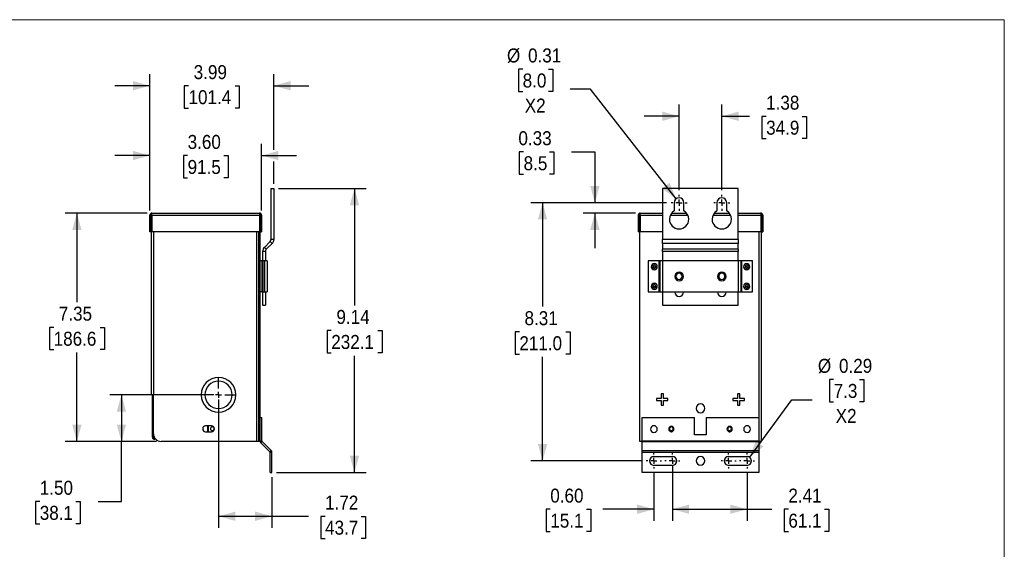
# Model space of a CAD drawing. Header units: inches. Extents: x 0 to 51, y 0 to 33.
# Tile 3 of 3: x 19.3 to 51, y 16 to 33. Entities that reach past the tile are written whole.
import ezdxf

# ---------------------------------------------------------------- set-up
doc = ezdxf.new("R2010")
doc.units = ezdxf.units.IN
doc.header["$LTSCALE"] = 3
doc.header["$MEASUREMENT"] = 0
doc.linetypes.add('SLD-Center', pattern=[0.75, 0.6, -0.05, 0.05, -0.05])
doc.linetypes.add('SLD-Solid', pattern=[0])
doc.layers.add('CENTER', color=40, linetype='SLD-Center')
doc.layers.add('SLD-DEFPOINTS', color=7, linetype='Continuous')
doc.layers.add('DIMENSIONS', color=140, linetype='SLD-Solid', lineweight=25)
doc.styles.add('SLDTEXTSTYLE0', font='GOTHIC.TTF', dxfattribs={"width": 0.913})
doc.dimstyles.new('SLDDIMSTYLE0', dxfattribs={"dimtxt": 0.45, "dimasz": 0.54, "dimexe": 0, "dimexo": 0.0625, "dimgap": 0.1125, "dimtad": 0, "dimtih": 1, "dimtoh": 1, "dimrnd": 1e-09, "dimzin": 12, "dimdsep": 46, "dimtxsty": 'SLDTEXTSTYLE0', "dimsah": 1, "dimcen": 0.09, "dimadec": 0, "dimazin": 3, "dimtfac": 1, "dimtmove": 0, "dimatfit": 0, "dimfxl": 0, "dimfrac": 2, "dimtolj": 1, "dimtzin": 12, "dimarcsym": 0})
doc.dimstyles.new('SLDDIMSTYLE1', dxfattribs={"dimtxt": 0.45, "dimasz": 0.54, "dimexe": 0, "dimexo": 0.0625, "dimgap": 0.1125, "dimtad": 0, "dimtih": 1, "dimtoh": 1, "dimrnd": 1e-09, "dimzin": 12, "dimdsep": 46, "dimtxsty": 'SLDTEXTSTYLE0', "dimsah": 1, "dimcen": 0.09, "dimadec": 0, "dimazin": 3, "dimtfac": 1, "dimtofl": 0, "dimtmove": 0, "dimatfit": 3, "dimfxl": 0, "dimfrac": 2, "dimtolj": 1, "dimtzin": 12, "dimarcsym": 0})
doc.dimstyles.new('SLDDIMSTYLE2', dxfattribs={"dimtxt": 0.45, "dimasz": 0.54, "dimexe": 0, "dimexo": 0.0625, "dimgap": 0.1125, "dimtad": 0, "dimtih": 1, "dimtoh": 1, "dimrnd": 1e-09, "dimzin": 4, "dimdsep": 46, "dimtxsty": 'SLDTEXTSTYLE0', "dimsah": 1, "dimcen": 0.09, "dimadec": 0, "dimazin": 1, "dimtfac": 1, "dimtofl": 0, "dimtmove": 0, "dimatfit": 3, "dimfxl": 0, "dimfrac": 2, "dimtolj": 1, "dimtzin": 12, "dimarcsym": 0})
doc.dimstyles.new('SLDDIMSTYLE3', dxfattribs={"dimtxt": 0.45, "dimasz": 0.54, "dimexe": 0, "dimexo": 0.0625, "dimgap": 0.1125, "dimtad": 0, "dimtih": 1, "dimtoh": 1, "dimrnd": 1e-09, "dimzin": 4, "dimdsep": 46, "dimtxsty": 'SLDTEXTSTYLE0', "dimsah": 1, "dimcen": 0.09, "dimadec": 0, "dimazin": 1, "dimtfac": 1, "dimtmove": 0, "dimatfit": 0, "dimfxl": 0, "dimfrac": 2, "dimtolj": 1, "dimtzin": 12, "dimarcsym": 0})
doc.dimstyles.new('SLDDIMSTYLE4', dxfattribs={"dimtxt": 0.45, "dimasz": 0.54, "dimexe": 0, "dimexo": 0.0625, "dimgap": 0.1125, "dimtad": 0, "dimtih": 1, "dimtoh": 1, "dimrnd": 1e-09, "dimdsep": 46, "dimtxsty": 'SLDTEXTSTYLE0', "dimsah": 1, "dimcen": 0.09, "dimadec": 0, "dimazin": 2, "dimtfac": 1, "dimtmove": 0, "dimatfit": 0, "dimfxl": 0, "dimfrac": 2, "dimtolj": 1, "dimtzin": 12, "dimarcsym": 0})
doc.dimstyles.new('SLDDIMSTYLE5', dxfattribs={"dimtxt": 0.45, "dimasz": 0.54, "dimexe": 0, "dimexo": 0.0625, "dimgap": 0.1125, "dimtad": 0, "dimtih": 1, "dimtoh": 1, "dimrnd": 1e-09, "dimdsep": 46, "dimtxsty": 'SLDTEXTSTYLE0', "dimsah": 1, "dimcen": 0, "dimadec": 0, "dimazin": 2, "dimtfac": 1, "dimtofl": 0, "dimtmove": 0, "dimatfit": 3, "dimfxl": 0, "dimfrac": 2, "dimtolj": 1, "dimtzin": 12, "dimarcsym": 0})
doc.dimstyles.new('SLDDIMSTYLE6', dxfattribs={"dimtxt": 0.45, "dimasz": 0.54, "dimexe": 0, "dimexo": 0.0625, "dimgap": 0.1125, "dimtad": 0, "dimtih": 1, "dimtoh": 1, "dimrnd": 1e-09, "dimzin": 0, "dimdsep": 46, "dimtxsty": 'SLDTEXTSTYLE0', "dimsah": 1, "dimcen": 0.09, "dimadec": 0, "dimazin": 0, "dimtfac": 1, "dimtmove": 0, "dimatfit": 0, "dimfxl": 0, "dimfrac": 2, "dimtolj": 1, "dimtzin": 12, "dimarcsym": 0})

# ---------------------------------------------------------------- blocks, each defined once
blk = doc.blocks.new('Block2')
at = {"color": 7, "linetype": 'SLD-Solid', "lineweight": 18}
for p, q in [((51, 33), (0, 33)), ((51, 0), (51, 33))]:
    blk.add_line(p, q, dxfattribs=at)
blk = doc.blocks.new('_D_2')
at = {"layer": 'DIMENSIONS'}
for p, q in [((23.405, 26.778), (20.767, 26.778)), ((21.142, 26.778), (21.142, 23.915)), ((20.394, 23.102), (20.257, 23.102)), ((20.257, 23.102), (20.257, 22.388)), ((21.891, 23.102), (22.028, 23.102)), ((22.028, 23.102), (22.028, 22.388)), ((20.257, 22.388), (20.394, 22.388)), ((21.142, 19.432), (21.142, 22.296)), ((22.028, 22.388), (21.891, 22.388)), ((23.706, 19.432), (20.767, 19.432))]:
    blk.add_line(p, q, dxfattribs=at)
for points in [[(21.142, 26.778), (20.992, 26.238), (21.292, 26.238)], [(21.142, 19.432), (21.292, 19.972), (20.992, 19.972)]]:
    blk.add_solid(points, dxfattribs=at)
at = {"layer": 'DIMENSIONS', "char_height": 0.45, "attachment_point": 1, "style": 'SLDTEXTSTYLE0'}
for s, insert in [('7.35', (20.561, 23.768)), ('186.6', (20.394, 22.962))]:
    blk.add_mtext(s, dxfattribs=dict(at, insert=insert))
blk = doc.blocks.new('_D_3')
at = {"layer": 'DIMENSIONS'}
for p, q in [((25.552, 20.932), (22.2, 20.932)), ((22.575, 20.932), (22.575, 19.432)), ((23.706, 19.432), (22.2, 19.432)), ((22.575, 17.503), (22.575, 19.432)), ((19.947, 17.5), (19.81, 17.5)), ((19.81, 17.5), (19.81, 16.785)), ((21.111, 17.5), (21.248, 17.5)), ((21.248, 17.5), (21.248, 16.785)), ((21.825, 17.503), (22.575, 17.503)), ((19.81, 16.785), (19.947, 16.785)), ((21.248, 16.785), (21.111, 16.785))]:
    blk.add_line(p, q, dxfattribs=at)
for points in [[(22.575, 20.932), (22.425, 20.392), (22.725, 20.392)], [(22.575, 19.432), (22.725, 19.972), (22.425, 19.972)]]:
    blk.add_solid(points, dxfattribs=at)
at = {"layer": 'DIMENSIONS', "char_height": 0.45, "attachment_point": 1, "style": 'SLDTEXTSTYLE0'}
for s, insert in [('1.50', (19.947, 18.166)), ('38.1', (19.947, 17.36))]:
    blk.add_mtext(s, dxfattribs=dict(at, insert=insert))
blk = doc.blocks.new('_D_4')
at = {"layer": 'DIMENSIONS'}
for p, q in [((25.702, 20.782), (25.702, 16.651)), ((27.421, 18.282), (27.421, 16.651)), ((25.702, 17.026), (27.421, 17.026)), ((27.421, 17.026), (28.601, 17.026)), ((29.132, 17.022), (28.995, 17.022)), ((28.995, 17.022), (28.995, 16.308)), ((30.296, 17.022), (30.433, 17.022)), ((30.433, 17.022), (30.433, 16.308)), ((28.995, 16.308), (29.132, 16.308)), ((30.433, 16.308), (30.296, 16.308))]:
    blk.add_line(p, q, dxfattribs=at)
for points in [[(25.702, 17.026), (26.242, 16.876), (26.242, 17.176)], [(27.421, 17.026), (26.881, 17.176), (26.881, 16.876)]]:
    blk.add_solid(points, dxfattribs=at)
at = {"layer": 'DIMENSIONS', "char_height": 0.45, "attachment_point": 1, "style": 'SLDTEXTSTYLE0'}
for s, insert in [('1.72', (29.132, 17.689)), ('43.7', (29.132, 16.883))]:
    blk.add_mtext(s, dxfattribs=dict(at, insert=insert))
blk = doc.blocks.new('_D_5')
at = {"layer": 'DIMENSIONS'}
for p, q in [((27.631, 27.569), (30.454, 27.569)), ((30.079, 27.569), (30.079, 23.81)), ((29.331, 22.997), (29.194, 22.997)), ((29.194, 22.997), (29.194, 22.283)), ((30.828, 22.997), (30.965, 22.997)), ((30.965, 22.997), (30.965, 22.283)), ((29.194, 22.283), (29.331, 22.283)), ((30.079, 18.432), (30.079, 22.191)), ((30.965, 22.283), (30.828, 22.283)), ((27.571, 18.432), (30.454, 18.432))]:
    blk.add_line(p, q, dxfattribs=at)
for points in [[(30.079, 27.569), (29.929, 27.029), (30.229, 27.029)], [(30.079, 18.432), (30.229, 18.972), (29.929, 18.972)]]:
    blk.add_solid(points, dxfattribs=at)
at = {"layer": 'DIMENSIONS', "char_height": 0.45, "attachment_point": 1, "style": 'SLDTEXTSTYLE0'}
for s, insert in [('9.14', (29.498, 23.663)), ('232.1', (29.331, 22.858))]:
    blk.add_mtext(s, dxfattribs=dict(at, insert=insert))
blk = doc.blocks.new('_D_6')
at = {"layer": 'DIMENSIONS'}
for p, q in [((23.488, 26.861), (23.488, 29.005)), ((27.09, 26.861), (27.09, 29.005)), ((23.488, 28.63), (22.363, 28.63)), ((24.707, 28.627), (24.57, 28.627)), ((24.57, 28.627), (24.57, 27.913)), ((25.871, 28.627), (26.008, 28.627)), ((26.008, 28.627), (26.008, 27.913)), ((27.09, 28.63), (28.215, 28.63)), ((24.57, 27.913), (24.707, 27.913)), ((26.008, 27.913), (25.871, 27.913))]:
    blk.add_line(p, q, dxfattribs=at)
for points in [[(23.488, 28.63), (22.948, 28.78), (22.948, 28.48)], [(27.09, 28.63), (27.63, 28.48), (27.63, 28.78)]]:
    blk.add_solid(points, dxfattribs=at)
at = {"layer": 'DIMENSIONS', "char_height": 0.45, "attachment_point": 1, "style": 'SLDTEXTSTYLE0'}
for s, insert in [('3.60', (24.707, 29.293)), ('91.5', (24.707, 28.487))]:
    blk.add_mtext(s, dxfattribs=dict(at, insert=insert))
blk = doc.blocks.new('_D_7')
at = {"layer": 'DIMENSIONS'}
for p, q in [((23.488, 26.861), (23.488, 31.251)), ((27.481, 28.818), (27.481, 31.251)), ((23.488, 30.876), (22.363, 30.876)), ((24.736, 30.873), (24.599, 30.873)), ((24.599, 30.873), (24.599, 30.158)), ((26.233, 30.873), (26.37, 30.873)), ((26.37, 30.873), (26.37, 30.158)), ((27.481, 30.876), (28.606, 30.876)), ((24.599, 30.158), (24.736, 30.158)), ((26.37, 30.158), (26.233, 30.158)), ((27.481, 27.719), (27.481, 28.443))]:
    blk.add_line(p, q, dxfattribs=at)
for points in [[(23.488, 30.876), (22.948, 31.026), (22.948, 30.726)], [(27.481, 30.876), (28.021, 30.726), (28.021, 31.026)]]:
    blk.add_solid(points, dxfattribs=at)
at = {"layer": 'DIMENSIONS', "char_height": 0.45, "attachment_point": 1, "style": 'SLDTEXTSTYLE0'}
for s, insert in [('3.99', (24.903, 31.539)), ('101.4', (24.736, 30.733))]:
    blk.add_mtext(s, dxfattribs=dict(at, insert=insert))
blk = doc.blocks.new('SW_CENTERMARKSYMBOL_0')
at = {"layer": 'CENTER', "color": 0}
for p, q in [((0, 0.2), (0, 0.5375)), ((-0.2, 0), (-0.5375, 0)), ((0, 0), (-0.1, 0)), ((0, 0), (0, 0.1)), ((0, 0), (0, -0.1)), ((0, 0), (0.1, 0)), ((0.2, 0), (0.5375, 0)), ((0, -0.2), (0, -0.5375))]:
    blk.add_line(p, q, dxfattribs=at)
blk = doc.blocks.new('_D_8')
at = {"layer": 'DIMENSIONS'}
for p, q in [((40.123, 27.113), (35.76, 27.113)), ((36.135, 27.113), (36.135, 23.769)), ((35.387, 22.957), (35.25, 22.957)), ((35.25, 22.957), (35.25, 22.242)), ((36.883, 22.957), (37.02, 22.957)), ((37.02, 22.957), (37.02, 22.242)), ((35.25, 22.242), (35.387, 22.242)), ((37.02, 22.242), (36.883, 22.242)), ((36.135, 18.807), (36.135, 22.151)), ((39.324, 18.807), (35.76, 18.807))]:
    blk.add_line(p, q, dxfattribs=at)
for points in [[(36.135, 27.113), (35.985, 26.573), (36.285, 26.573)], [(36.135, 18.807), (36.285, 19.347), (35.985, 19.347)]]:
    blk.add_solid(points, dxfattribs=at)
at = {"layer": 'DIMENSIONS', "char_height": 0.45, "attachment_point": 1, "style": 'SLDTEXTSTYLE0'}
for s, insert in [('8.31', (35.553, 23.623)), ('211.0', (35.387, 22.817))]:
    blk.add_mtext(s, dxfattribs=dict(at, insert=insert))
blk = doc.blocks.new('_D_9')
at = {"layer": 'DIMENSIONS'}
for p, q in [((35.524, 28.747), (35.386, 28.747)), ((35.386, 28.747), (35.386, 28.032)), ((36.355, 28.747), (36.492, 28.747)), ((36.492, 28.747), (36.492, 28.032)), ((37.069, 28.75), (37.819, 28.75)), ((37.819, 28.75), (37.819, 27.113)), ((35.386, 28.032), (35.524, 28.032)), ((36.492, 28.032), (36.355, 28.032)), ((40.123, 27.113), (37.444, 27.113)), ((39.131, 26.778), (37.444, 26.778)), ((37.819, 26.778), (37.819, 25.653))]:
    blk.add_line(p, q, dxfattribs=at)
for points in [[(37.819, 27.113), (37.969, 27.653), (37.669, 27.653)], [(37.819, 26.778), (37.669, 26.238), (37.969, 26.238)]]:
    blk.add_solid(points, dxfattribs=at)
at = {"layer": 'DIMENSIONS', "char_height": 0.45, "attachment_point": 1, "style": 'SLDTEXTSTYLE0'}
for s, insert in [('0.33', (35.357, 29.413)), ('8.5', (35.524, 28.607))]:
    blk.add_mtext(s, dxfattribs=dict(at, insert=insert))
blk = doc.blocks.new('_D_10')
at = {"layer": 'DIMENSIONS'}
for p, q in [((40.53, 27.52), (40.53, 30.269)), ((41.905, 27.52), (41.905, 30.269)), ((40.53, 29.894), (39.405, 29.894)), ((41.905, 29.894), (42.8, 29.894)), ((43.332, 29.89), (43.195, 29.89)), ((43.195, 29.89), (43.195, 29.176)), ((44.496, 29.89), (44.633, 29.89)), ((44.633, 29.89), (44.633, 29.176)), ((43.195, 29.176), (43.332, 29.176)), ((44.633, 29.176), (44.496, 29.176))]:
    blk.add_line(p, q, dxfattribs=at)
for points in [[(40.53, 29.894), (39.99, 30.044), (39.99, 29.744)], [(41.905, 29.894), (42.445, 29.744), (42.445, 30.044)]]:
    blk.add_solid(points, dxfattribs=at)
at = {"layer": 'DIMENSIONS', "char_height": 0.45, "attachment_point": 1, "style": 'SLDTEXTSTYLE0'}
for s, insert in [('1.38', (43.332, 30.556)), ('34.9', (43.332, 29.751))]:
    blk.add_mtext(s, dxfattribs=dict(at, insert=insert))
blk = doc.blocks.new('_D_11')
at = {"layer": 'DIMENSIONS'}
for p, q in [((35.494, 31.409), (35.357, 31.409)), ((35.357, 31.409), (35.357, 30.694)), ((36.325, 31.409), (36.462, 31.409)), ((36.462, 31.409), (36.462, 30.694)), ((37.675, 30.76), (37.018, 30.76)), ((40.433, 27.237), (37.675, 30.76)), ((35.357, 30.694), (35.494, 30.694)), ((36.462, 30.694), (36.325, 30.694))]:
    blk.add_line(p, q, dxfattribs=at)
blk.add_solid([(40.433, 27.237), (40.219, 27.754), (39.982, 27.569)], dxfattribs=at)
at = {"layer": 'DIMENSIONS', "char_height": 0.45, "attachment_point": 1, "style": 'SLDTEXTSTYLE0'}
for s, insert in [('%%c', (34.988, 32.075)), ('0.31', (35.667, 32.075)), ('8.0', (35.494, 31.269)), ('X2', (35.561, 30.463))]:
    blk.add_mtext(s, dxfattribs=dict(at, insert=insert))
blk = doc.blocks.new('_D_12')
at = {"layer": 'DIMENSIONS'}
for p, q in [((45.505, 21.423), (45.368, 21.423)), ((45.368, 21.423), (45.368, 20.709)), ((46.336, 21.423), (46.473, 21.423)), ((46.473, 21.423), (46.473, 20.709)), ((42.803, 18.924), (44.155, 20.775)), ((44.155, 20.775), (44.812, 20.775)), ((45.368, 20.709), (45.505, 20.709)), ((46.473, 20.709), (46.336, 20.709))]:
    blk.add_line(p, q, dxfattribs=at)
blk.add_solid([(42.803, 18.924), (43.242, 19.271), (43, 19.448)], dxfattribs=at)
at = {"layer": 'DIMENSIONS', "char_height": 0.45, "attachment_point": 1, "style": 'SLDTEXTSTYLE0'}
for s, insert in [('%%c', (44.999, 22.089)), ('0.29', (45.678, 22.089)), ('7.3', (45.505, 21.283)), ('X2', (45.571, 20.478))]:
    blk.add_mtext(s, dxfattribs=dict(at, insert=insert))
blk = doc.blocks.new('_D_13')
at = {"layer": 'DIMENSIONS'}
for p, q in [((39.718, 18.413), (39.718, 16.876)), ((40.313, 18.657), (40.313, 16.876)), ((36.383, 17.248), (36.246, 17.248)), ((36.246, 17.248), (36.246, 16.533)), ((37.547, 17.248), (37.684, 17.248)), ((37.684, 17.248), (37.684, 16.533)), ((39.718, 17.251), (38.078, 17.251)), ((40.313, 17.251), (41.438, 17.251)), ((36.246, 16.533), (36.383, 16.533)), ((37.684, 16.533), (37.547, 16.533))]:
    blk.add_line(p, q, dxfattribs=at)
for points in [[(39.718, 17.251), (39.178, 17.401), (39.178, 17.101)], [(40.313, 17.251), (40.853, 17.101), (40.853, 17.401)]]:
    blk.add_solid(points, dxfattribs=at)
at = {"layer": 'DIMENSIONS', "char_height": 0.45, "attachment_point": 1, "style": 'SLDTEXTSTYLE0'}
for s, insert in [('0.60', (36.383, 17.914)), ('15.1', (36.383, 17.108))]:
    blk.add_mtext(s, dxfattribs=dict(at, insert=insert))
blk = doc.blocks.new('_D_14')
at = {"layer": 'DIMENSIONS'}
for p, q in [((40.313, 18.413), (40.313, 16.876)), ((42.718, 18.413), (42.718, 16.876)), ((40.313, 17.251), (42.718, 17.251)), ((42.718, 17.251), (43.516, 17.251)), ((44.048, 17.248), (43.911, 17.248)), ((43.911, 17.248), (43.911, 16.533)), ((45.211, 17.248), (45.349, 17.248)), ((45.349, 17.248), (45.349, 16.533)), ((43.911, 16.533), (44.048, 16.533)), ((45.349, 16.533), (45.211, 16.533))]:
    blk.add_line(p, q, dxfattribs=at)
for points in [[(40.313, 17.251), (40.853, 17.101), (40.853, 17.401)], [(42.718, 17.251), (42.178, 17.401), (42.178, 17.101)]]:
    blk.add_solid(points, dxfattribs=at)
at = {"layer": 'DIMENSIONS', "char_height": 0.45, "attachment_point": 1, "style": 'SLDTEXTSTYLE0'}
for s, insert in [('2.41', (44.048, 17.914)), ('61.1', (44.048, 17.108))]:
    blk.add_mtext(s, dxfattribs=dict(at, insert=insert))
blk = doc.blocks.new('SW_CENTERMARKSYMBOL_1')
at = {"layer": 'CENTER', "color": 0}
for p, q in [((-0.2, 0), (-0.244, 0)), ((0, 0), (-0.1, 0)), ((0, 0.2), (0, 0.244)), ((0, 0), (0, 0.1)), ((0, 0), (0, -0.1)), ((0, 0), (0.1, 0)), ((0.2, 0), (0.244, 0)), ((0, -0.2), (0, -0.244))]:
    blk.add_line(p, q, dxfattribs=at)
blk = doc.blocks.new('SW_CENTERMARKSYMBOL_2')
at = {"layer": 'CENTER', "color": 0}
for p, q in [((-0.2, 0), (-0.244, 0)), ((0, 0), (-0.1, 0)), ((0, 0.2), (0, 0.244)), ((0, 0), (0, 0.1)), ((0, 0), (0, -0.1)), ((0, 0), (0.1, 0)), ((0.2, 0), (0.244, 0)), ((0, -0.2), (0, -0.244))]:
    blk.add_line(p, q, dxfattribs=at)
blk = doc.blocks.new('SW_CENTERMARKSYMBOL_3')
at = {"layer": 'CENTER', "color": 0}
for p, q in [((-0.2, 0), (-0.244, 0)), ((0, 0), (-0.1, 0)), ((0, 0.2), (0, 0.244)), ((0, 0), (0, 0.1)), ((0, 0), (0, -0.1)), ((0, 0), (0.1, 0)), ((0.2, 0), (0.244, 0)), ((0, -0.2), (0, -0.244))]:
    blk.add_line(p, q, dxfattribs=at)
blk = doc.blocks.new('SW_CENTERMARKSYMBOL_4')
at = {"layer": 'CENTER', "color": 0}
for p, q in [((-0.2, 0), (-0.244, 0)), ((0, 0), (-0.1, 0)), ((0, 0.2), (0, 0.244)), ((0, 0), (0, 0.1)), ((0, 0), (0, -0.1)), ((0, 0), (0.1, 0)), ((0.2, 0), (0.244, 0)), ((0, -0.2), (0, -0.244))]:
    blk.add_line(p, q, dxfattribs=at)
blk = doc.blocks.new('SW_CENTERMARKSYMBOL_5')
at = {"layer": 'CENTER', "color": 0}
for p, q in [((-0.2, 0), (-0.257, 0)), ((0, 0), (-0.1, 0)), ((0, 0.2), (0, 0.257)), ((0, 0), (0, 0.1)), ((0, 0), (0, -0.1)), ((0, 0), (0.1, 0)), ((0.2, 0), (0.257, 0)), ((0, -0.2), (0, -0.257))]:
    blk.add_line(p, q, dxfattribs=at)
blk = doc.blocks.new('SW_CENTERMARKSYMBOL_6')
at = {"layer": 'CENTER', "color": 0}
for p, q in [((-0.2, 0), (-0.257, 0)), ((0, 0), (-0.1, 0)), ((0, 0.2), (0, 0.257)), ((0, 0), (0, 0.1)), ((0, 0), (0, -0.1)), ((0, 0), (0.1, 0)), ((0.2, 0), (0.257, 0)), ((0, -0.2), (0, -0.257))]:
    blk.add_line(p, q, dxfattribs=at)

msp = doc.modelspace()

# ---------------------------------------------------------------- linework, layer by layer
for p, q in [((27.391, 27.569), (27.391, 25.932)), ((27.391, 27.569), (27.481, 27.569)), ((27.481, 27.569), (27.481, 25.932)), ((39.999, 27.569), (39.999, 25.932)), ((42.436, 27.569), (39.999, 27.569)), ((42.436, 25.932), (42.436, 27.569)), ((40.373, 27.113), (40.373, 26.852)), ((40.687, 26.852), (40.687, 27.113)), ((41.748, 27.113), (41.748, 26.852)), ((42.062, 26.852), (42.062, 27.113)), ((23.488, 26.178), (23.488, 26.711)), ((23.488, 26.711), (23.524, 26.711)), ((23.524, 26.711), (23.524, 26.178)), ((23.539, 20.932), (23.539, 26.742)), ((23.552, 26.711), (23.552, 26.178)), ((23.552, 26.711), (27.026, 26.711)), ((23.555, 26.778), (27.023, 26.778)), ((27.039, 26.742), (27.025, 26.742)), ((27.026, 26.711), (27.026, 26.178)), ((27.039, 19.432), (27.039, 26.742)), ((27.09, 26.711), (27.054, 26.711)), ((27.054, 26.711), (27.054, 26.178)), ((27.09, 26.711), (27.09, 26.178)), ((39.214, 26.711), (39.214, 26.178)), ((39.214, 26.711), (39.25, 26.711)), ((39.25, 26.711), (39.25, 26.178)), ((39.263, 19.432), (39.263, 26.742)), ((39.263, 26.742), (39.279, 26.742)), ((39.278, 26.711), (39.278, 26.178)), ((39.278, 26.711), (39.999, 26.711)), ((39.281, 26.778), (39.999, 26.778)), ((40.246, 26.711), (40.814, 26.711)), ((40.287, 26.778), (40.773, 26.778)), ((41.621, 26.711), (42.189, 26.711)), ((41.662, 26.778), (42.148, 26.778)), ((42.436, 26.778), (43.155, 26.778)), ((42.436, 26.711), (43.158, 26.711)), ((43.158, 26.711), (43.158, 26.178)), ((43.173, 26.742), (43.173, 19.432)), ((43.222, 26.711), (43.186, 26.711)), ((43.186, 26.711), (43.186, 26.178)), ((43.222, 26.711), (43.222, 26.178)), ((23.524, 26.178), (23.488, 26.178)), ((27.026, 26.178), (23.552, 26.178)), ((23.606, 26.178), (23.606, 20.932)), ((26.936, 19.432), (26.936, 26.178)), ((27.003, 19.432), (27.003, 26.178)), ((27.003, 26.178), (27.003, 19.432)), ((27.054, 26.178), (27.09, 26.178)), ((39.25, 26.178), (39.214, 26.178)), ((39.999, 26.178), (39.278, 26.178)), ((43.158, 26.178), (42.436, 26.178)), ((43.106, 19.432), (43.106, 26.178)), ((43.186, 26.178), (43.222, 26.178)), ((27.362, 25.862), (27.177, 25.676)), ((27.425, 25.798), (27.24, 25.613)), ((27.425, 25.798), (27.362, 25.862)), ((27.481, 25.932), (27.391, 25.932)), ((42.436, 25.932), (39.999, 25.932)), ((39.999, 25.798), (39.999, 25.932)), ((42.436, 25.798), (39.999, 25.798)), ((39.999, 25.798), (39.999, 25.613)), ((42.436, 25.932), (42.436, 25.798)), ((42.436, 25.613), (42.436, 25.798)), ((27.003, 25.483), (27.003, 25.483)), ((27.211, 25.542), (27.121, 25.542)), ((27.121, 25.542), (27.121, 25.242)), ((27.24, 25.613), (27.177, 25.676)), ((27.211, 25.542), (27.211, 25.242)), ((42.436, 25.613), (39.999, 25.613)), ((39.999, 25.542), (39.999, 25.613)), ((42.436, 25.542), (39.999, 25.542)), ((39.999, 25.542), (39.999, 25.242)), ((42.436, 25.613), (42.436, 25.542)), ((42.436, 25.242), (42.436, 25.542)), ((27.099, 25.242), (27.039, 25.242)), ((27.099, 25.242), (27.099, 24.242)), ((27.125, 25.242), (27.099, 25.242)), ((27.125, 25.242), (27.125, 24.242)), ((27.185, 25.242), (27.125, 25.242)), ((27.185, 25.242), (27.185, 24.242)), ((27.271, 25.242), (27.185, 25.242)), ((27.271, 25.242), (27.271, 24.242)), ((39.539, 25.242), (39.539, 24.242)), ((39.882, 25.242), (39.539, 25.242)), ((39.729, 25.052), (39.675, 25.052)), ((39.729, 25.151), (39.729, 25.106)), ((39.729, 25.052), (39.783, 25.052)), ((39.882, 25.242), (39.882, 24.242)), ((39.908, 25.242), (39.882, 25.242)), ((39.908, 25.242), (39.908, 24.242)), ((39.994, 25.242), (39.908, 25.242)), ((39.994, 25.242), (39.994, 24.242)), ((42.442, 25.242), (39.994, 25.242)), ((42.442, 24.242), (42.442, 25.242)), ((42.528, 25.242), (42.442, 25.242)), ((42.528, 24.242), (42.528, 25.242)), ((42.554, 25.242), (42.528, 25.242)), ((42.554, 24.242), (42.554, 25.242)), ((42.897, 25.242), (42.554, 25.242)), ((42.707, 25.052), (42.653, 25.052)), ((42.707, 25.151), (42.707, 25.106)), ((42.707, 25.052), (42.761, 25.052)), ((42.897, 24.242), (42.897, 25.242)), ((27.003, 24.958), (27.003, 24.958)), ((27.003, 24.811), (27.003, 24.811)), ((39.729, 24.954), (39.729, 24.998)), ((42.707, 24.954), (42.707, 24.998)), ((27.003, 24.668), (27.003, 24.668)), ((27.003, 24.521), (27.003, 24.521)), ((39.729, 24.422), (39.675, 24.422)), ((39.729, 24.521), (39.729, 24.476)), ((39.729, 24.422), (39.783, 24.422)), ((42.707, 24.422), (42.653, 24.422)), ((42.707, 24.521), (42.707, 24.476)), ((42.707, 24.422), (42.761, 24.422)), ((27.099, 24.242), (27.039, 24.242)), ((27.099, 24.242), (27.125, 24.242)), ((27.121, 24.242), (27.121, 23.819)), ((27.125, 24.242), (27.185, 24.242)), ((27.185, 24.242), (27.271, 24.242)), ((27.211, 24.242), (27.211, 23.819)), ((39.539, 24.242), (39.882, 24.242)), ((39.729, 24.324), (39.729, 24.368)), ((39.882, 24.242), (39.908, 24.242)), ((39.908, 24.242), (39.994, 24.242)), ((39.994, 24.242), (42.442, 24.242)), ((39.999, 24.242), (39.999, 23.819)), ((42.436, 23.819), (42.436, 24.242)), ((42.442, 24.242), (42.528, 24.242)), ((42.528, 24.242), (42.554, 24.242)), ((42.554, 24.242), (42.897, 24.242)), ((42.707, 24.324), (42.707, 24.368)), ((27.121, 23.819), (27.211, 23.819)), ((39.999, 23.819), (42.436, 23.819)), ((23.606, 20.932), (23.539, 20.932)), ((23.575, 19.567), (23.575, 20.932)), ((23.606, 19.682), (23.606, 20.932)), ((27.003, 20.999), (27.003, 20.999)), ((40.024, 20.963), (39.952, 20.963)), ((39.952, 20.963), (39.952, 20.816)), ((40.024, 20.816), (40.024, 20.963)), ((42.484, 20.963), (42.412, 20.963)), ((42.412, 20.963), (42.412, 20.816)), ((42.484, 20.816), (42.484, 20.963)), ((27.003, 20.852), (27.003, 20.852)), ((27.003, 20.709), (27.003, 20.709)), ((39.952, 20.816), (39.805, 20.816)), ((39.805, 20.816), (39.805, 20.745)), ((39.805, 20.745), (39.952, 20.745)), ((39.952, 20.745), (39.952, 20.598)), ((40.171, 20.816), (40.024, 20.816)), ((40.024, 20.598), (40.024, 20.745)), ((40.024, 20.745), (40.171, 20.745)), ((40.171, 20.745), (40.171, 20.816)), ((42.265, 20.816), (42.265, 20.745)), ((42.412, 20.816), (42.265, 20.816)), ((42.265, 20.745), (42.412, 20.745)), ((42.412, 20.745), (42.412, 20.598)), ((42.631, 20.816), (42.484, 20.816)), ((42.484, 20.598), (42.484, 20.745)), ((42.484, 20.745), (42.631, 20.745)), ((42.631, 20.745), (42.631, 20.816)), ((27.003, 20.562), (27.003, 20.562)), ((39.952, 20.598), (40.024, 20.598)), ((42.412, 20.598), (42.484, 20.598)), ((27.003, 20.07), (27.003, 20.07)), ((27.039, 20.205), (27.099, 20.205)), ((27.099, 19.447), (27.099, 20.205)), ((39.343, 20.205), (41.03, 20.205)), ((39.343, 19.447), (39.343, 20.205)), ((41.03, 19.645), (41.03, 20.205)), ((41.406, 20.205), (41.406, 19.645)), ((41.406, 20.205), (43.093, 20.205)), ((43.093, 20.205), (43.093, 19.447)), ((25.473, 19.932), (25.286, 19.932)), ((25.286, 19.745), (25.473, 19.745)), ((25.345, 19.932), (25.345, 19.745)), ((25.378, 19.745), (25.378, 19.932)), ((40.27, 19.745), (40.289, 19.745)), ((42.146, 19.745), (42.165, 19.745)), ((23.611, 19.567), (23.575, 19.567)), ((23.642, 19.536), (23.642, 19.5)), ((23.684, 19.5), (23.642, 19.5)), ((26.936, 19.432), (23.856, 19.432)), ((27.003, 19.432), (26.936, 19.432)), ((27.003, 19.624), (27.003, 19.628)), ((27.003, 19.628), (27.003, 19.628)), ((27.039, 19.432), (27.003, 19.432)), ((27.003, 19.432), (27.003, 19.432)), ((27.039, 19.447), (27.099, 19.447)), ((27.061, 19.392), (27.104, 19.435)), ((27.356, 19.098), (27.061, 19.392)), ((27.398, 19.14), (27.104, 19.435)), ((39.343, 19.432), (39.263, 19.432)), ((39.343, 19.435), (39.343, 19.447)), ((39.343, 19.447), (43.093, 19.447)), ((39.343, 19.435), (43.093, 19.435)), ((39.343, 19.14), (39.343, 19.435)), ((41.406, 19.645), (41.03, 19.645)), ((43.093, 19.447), (43.093, 19.435)), ((43.093, 19.435), (43.093, 19.14)), ((43.106, 19.432), (43.093, 19.432)), ((43.173, 19.432), (43.106, 19.432)), ((27.356, 19.098), (27.398, 19.14)), ((27.361, 19.086), (27.421, 19.086)), ((27.361, 18.432), (27.361, 19.086)), ((27.421, 18.432), (27.421, 19.086)), ((39.343, 19.14), (43.093, 19.14)), ((39.343, 19.086), (39.343, 19.14)), ((39.343, 19.086), (43.093, 19.086)), ((39.343, 18.432), (39.343, 19.086)), ((43.093, 19.14), (43.093, 19.086)), ((43.093, 19.086), (43.093, 18.432)), ((39.718, 18.951), (40.313, 18.951)), ((42.123, 18.951), (42.718, 18.951)), ((27.361, 18.432), (27.421, 18.432)), ((43.093, 18.432), (39.343, 18.432)), ((40.313, 18.663), (39.718, 18.663)), ((42.718, 18.663), (42.123, 18.663))]:
    msp.add_line(p, q)
for centre, radius, start, end in [((40.53, 27.113), 0.157, 0, 180), ((41.905, 27.113), 0.157, 0, 180), ((40.53, 26.581), 0.313, 120.1589, 180), ((40.53, 26.581), 0.312, 0, 59.8411), ((41.905, 26.581), 0.313, 120.1589, 180), ((41.905, 26.581), 0.313, 0, 59.8411), ((40.53, 26.581), 0.312, 180, 0), ((41.905, 26.581), 0.312, 180, 0), ((27.291, 25.932), 0.1, 315, 0), ((27.291, 25.932), 0.19, 315, 0), ((27.311, 25.542), 0.19, 135, 180), ((27.311, 25.542), 0.1, 135, 180), ((39.729, 25.052), 0.0987, 90, 270), ((39.729, 25.052), 0.054, 90, 180), ((39.729, 25.052), 0.054, 180, 270), ((39.729, 25.052), 0.0987, 270, 90), ((39.729, 25.052), 0.054, 0, 90), ((39.729, 25.052), 0.054, 270, 0), ((42.707, 25.052), 0.0987, 90, 270), ((42.707, 25.052), 0.054, 90, 180), ((42.707, 25.052), 0.054, 180, 270), ((42.707, 25.052), 0.0987, 270, 90), ((42.707, 25.052), 0.054, 0, 90), ((42.707, 25.052), 0.054, 270, 0), ((40.53, 24.742), 0.141, 0, 180), ((40.53, 24.742), 0.141, 180, 0), ((40.53, 24.741), 0.1, 0, 180), ((40.53, 24.741), 0.1, 180, 0), ((41.906, 24.742), 0.141, 0, 180), ((41.906, 24.742), 0.141, 180, 0), ((41.905, 24.741), 0.1, 0, 180), ((41.905, 24.741), 0.1, 180, 0), ((39.729, 24.422), 0.0987, 90, 270), ((39.729, 24.422), 0.054, 90, 180), ((39.729, 24.422), 0.054, 180, 270), ((39.729, 24.422), 0.0987, 270, 90), ((39.729, 24.422), 0.054, 0, 90), ((39.729, 24.422), 0.054, 270, 0), ((42.707, 24.422), 0.0987, 90, 270), ((42.707, 24.422), 0.054, 90, 180), ((42.707, 24.422), 0.054, 180, 270), ((42.707, 24.422), 0.0987, 270, 90), ((42.707, 24.422), 0.054, 0, 90), ((42.707, 24.422), 0.054, 270, 0), ((40.53, 24.241), 0.141, 180, 0), ((41.905, 24.241), 0.141, 180, 0), ((25.702, 20.932), 0.562, 0, 180), ((25.702, 20.932), 0.438, 0, 180), ((25.702, 20.932), 0.562, 180, 0), ((25.702, 20.932), 0.438, 180, 0), ((41.218, 20.496), 0.141, 0, 180), ((41.218, 20.496), 0.141, 180, 0), ((23.856, 19.682), 0.25, 180, 270), ((25.286, 19.839), 0.0938, 90, 270), ((25.503, 19.839), 0.06, 90, 270), ((25.473, 19.839), 0.0938, 0, 90), ((25.473, 19.839), 0.0937, 270, 0), ((25.503, 19.839), 0.06, 270, 90), ((39.718, 19.83), 0.109, 0, 180), ((39.718, 19.83), 0.109, 180, 0), ((40.28, 19.83), 0.0855, 0, 180), ((40.28, 19.83), 0.0855, 180, 0), ((40.28, 19.839), 0.06, 0, 180), ((40.28, 19.839), 0.06, 180, 0), ((42.156, 19.83), 0.0855, 0, 180), ((42.156, 19.83), 0.0855, 180, 0), ((42.155, 19.839), 0.06, 0, 180), ((42.155, 19.839), 0.06, 180, 0), ((42.718, 19.83), 0.109, 0, 180), ((42.718, 19.83), 0.109, 180, 0), ((23.642, 19.567), 0.0669, 180, 270), ((23.642, 19.567), 0.031, 180, 270), ((27.116, 19.447), 0.077, 180, 225), ((27.116, 19.447), 0.017, 180, 225), ((27.344, 19.086), 0.017, 0, 45), ((27.344, 19.086), 0.077, 0, 45), ((39.718, 18.807), 0.144, 90, 270), ((40.313, 18.807), 0.144, 0, 90), ((40.313, 18.807), 0.144, 270, 0), ((41.218, 18.807), 0.141, 0, 180), ((41.218, 18.807), 0.141, 180, 0), ((42.123, 18.807), 0.144, 90, 270), ((42.718, 18.807), 0.144, 0, 90), ((42.718, 18.807), 0.144, 270, 0)]:
    msp.add_arc(centre, radius, start, end)
for points, knots in [([(23.555, 26.778), (23.546, 26.778), (23.537, 26.777), (23.521, 26.77), (23.514, 26.765), (23.501, 26.753), (23.496, 26.745), (23.49, 26.729), (23.488, 26.72), (23.488, 26.711)], [0, 0, 0, 0, 0.25, 0.25, 0.5, 0.5, 0.75, 0.75, 1, 1, 1, 1]), ([(23.555, 26.742), (23.547, 26.742), (23.539, 26.739), (23.527, 26.728), (23.524, 26.72), (23.524, 26.711)], [0, 0, 0, 0, 0.5, 0.5, 1, 1, 1, 1]), ([(23.552, 26.711), (23.552, 26.72), (23.552, 26.729), (23.553, 26.745), (23.553, 26.753), (23.553, 26.765), (23.554, 26.77), (23.554, 26.777), (23.554, 26.778), (23.555, 26.778)], [0, 0, 0, 0, 0.25, 0.25, 0.5, 0.5, 0.75, 0.75, 1, 1, 1, 1]), ([(27.023, 26.778), (27.023, 26.778), (27.023, 26.777), (27.024, 26.77), (27.024, 26.765), (27.025, 26.753), (27.025, 26.745), (27.025, 26.729), (27.026, 26.72), (27.026, 26.711)], [0, 0, 0, 0, 0.25, 0.25, 0.5, 0.5, 0.75, 0.75, 1, 1, 1, 1]), ([(27.09, 26.711), (27.09, 26.72), (27.088, 26.729), (27.081, 26.745), (27.076, 26.753), (27.064, 26.765), (27.056, 26.77), (27.04, 26.777), (27.032, 26.778), (27.023, 26.778)], [0, 0, 0, 0, 0.25, 0.25, 0.5, 0.5, 0.75, 0.75, 1, 1, 1, 1]), ([(27.054, 26.711), (27.053, 26.715), (27.052, 26.723), (27.046, 26.733), (27.041, 26.736), (27.039, 26.737)], [0, 0, 0, 0, 0.386299, 0.772598, 1, 1, 1, 1]), ([(39.281, 26.778), (39.272, 26.778), (39.263, 26.777), (39.247, 26.77), (39.24, 26.765), (39.227, 26.753), (39.222, 26.745), (39.216, 26.729), (39.214, 26.72), (39.214, 26.711)], [0, 0, 0, 0, 0.25, 0.25, 0.5, 0.5, 0.75, 0.75, 1, 1, 1, 1]), ([(39.263, 26.736), (39.261, 26.735), (39.257, 26.732), (39.251, 26.723), (39.25, 26.715), (39.25, 26.711)], [0, 0, 0, 0, 0.163111, 0.581556, 1, 1, 1, 1]), ([(39.278, 26.711), (39.278, 26.72), (39.278, 26.729), (39.279, 26.745), (39.279, 26.753), (39.279, 26.765), (39.28, 26.77), (39.28, 26.777), (39.28, 26.778), (39.281, 26.778)], [0, 0, 0, 0, 0.25, 0.25, 0.5, 0.5, 0.75, 0.75, 1, 1, 1, 1]), ([(43.155, 26.778), (43.155, 26.778), (43.155, 26.777), (43.156, 26.77), (43.156, 26.765), (43.157, 26.753), (43.157, 26.745), (43.157, 26.729), (43.158, 26.72), (43.158, 26.711)], [0, 0, 0, 0, 0.25, 0.25, 0.5, 0.5, 0.75, 0.75, 1, 1, 1, 1]), ([(43.222, 26.711), (43.222, 26.72), (43.22, 26.729), (43.213, 26.745), (43.208, 26.753), (43.196, 26.765), (43.188, 26.77), (43.172, 26.777), (43.163, 26.778), (43.155, 26.778)], [0, 0, 0, 0, 0.25, 0.25, 0.5, 0.5, 0.75, 0.75, 1, 1, 1, 1]), ([(43.186, 26.711), (43.186, 26.72), (43.182, 26.728), (43.171, 26.739), (43.163, 26.742), (43.155, 26.742)], [0, 0, 0, 0, 0.5, 0.5, 1, 1, 1, 1]), ([(23.625, 19.591), (23.622, 19.59), (23.61, 19.587), (23.593, 19.581), (23.578, 19.574), (23.576, 19.57), (23.575, 19.567)], [0, 0, 0, 0, 0.101392, 0.400928, 0.700464, 1, 1, 1, 1]), ([(23.627, 19.586), (23.624, 19.585), (23.618, 19.581), (23.612, 19.574), (23.611, 19.57), (23.611, 19.567)], [0, 0, 0, 0, 0.268108, 0.634054, 1, 1, 1, 1]), ([(23.642, 19.536), (23.644, 19.537), (23.647, 19.537), (23.651, 19.541), (23.652, 19.542)], [0, 0, 0, 0, 0.664668, 1, 1, 1, 1]), ([(23.642, 19.5), (23.644, 19.501), (23.649, 19.504), (23.654, 19.516), (23.658, 19.527), (23.659, 19.53)], [0, 0, 0, 0, 0.405017, 0.810034, 1, 1, 1, 1])]:
    msp.add_open_spline(points, degree=3, knots=knots)

# ---------------------------------------------------------------- block references
at = {"layer": 'CENTER'}
for name, p in [('SW_CENTERMARKSYMBOL_5', (40.53, 27.113)), ('SW_CENTERMARKSYMBOL_6', (41.905, 27.113)), ('SW_CENTERMARKSYMBOL_0', (25.702, 20.932)), ('SW_CENTERMARKSYMBOL_2', (39.718, 18.807)), ('SW_CENTERMARKSYMBOL_1', (40.313, 18.807)), ('SW_CENTERMARKSYMBOL_3', (42.123, 18.807)), ('SW_CENTERMARKSYMBOL_4', (42.718, 18.807))]:
    msp.add_blockref(name, p, dxfattribs=at)
at = {"layer": 'SLD-DEFPOINTS'}
msp.add_blockref('Block2', (0, 0), dxfattribs=at)

# ---------------------------------------------------------------- dimensions: what is measured, and where the dimension line sits
at = {"layer": 'DIMENSIONS'}
for p1, p2, picture, middle in [((40.627, 26.989), (40.433, 27.237), '_D_11', (35.91, 31.052)), ((42.633, 18.691), (42.803, 18.924), '_D_12', (45.92, 21.066))]:
    dim = msp.add_diameter_dim_2p(p1=p1, p2=p2, text='<>\\PX2', dimstyle='SLDDIMSTYLE5', dxfattribs=at)
    dim.commit()
    dim.dimension.update_dxf_attribs({"geometry": picture, "text_midpoint": middle, "dimtype": 163})
for base, p1, p2, dimstyle, picture, middle in [((23.488, 30.876), (27.481, 27.569), (23.488, 26.711), 'SLDDIMSTYLE0', '_D_7', (25.484, 30.876)), ((41.905224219, 29.893665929), (40.530224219, 27.369998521), (41.905224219, 27.369998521), 'SLDDIMSTYLE0', '_D_10', (43.913753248, 29.893665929)), ((23.488, 28.63), (27.09, 26.711), (23.488, 26.711), 'SLDDIMSTYLE3', '_D_6', (25.289, 28.63)), ((25.702, 17.026), (27.421, 18.432), (25.702, 20.932), 'SLDDIMSTYLE1', '_D_4', (29.714, 17.026)), ((39.717724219, 17.25129975), (40.312724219, 18.807402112), (39.717724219, 18.563402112), 'SLDDIMSTYLE6', '_D_13', (36.96487938, 17.25129975)), ((42.717724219, 17.25129975), (40.312724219, 18.563402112), (42.717724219, 18.563402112), 'SLDDIMSTYLE1', '_D_14', (44.629604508, 17.25129975))]:
    dim = msp.add_linear_dim(base=base, p1=p1, p2=p2, dimstyle=dimstyle, dxfattribs=at)
    dim.commit()
    dim.dimension.update_dxf_attribs({"geometry": picture, "text_midpoint": middle, "dimtype": 160})
for base, p1, p2, dimstyle, picture, middle in [((37.819, 26.7783), (40.2732, 27.113), (39.2807, 26.7783), 'SLDDIMSTYLE4', '_D_9', (37.819, 28.7501)), ((30.079, 27.569), (27.421, 18.432), (27.481, 27.569), 'SLDDIMSTYLE1', '_D_5', (30.079, 23.001)), ((36.135, 18.807), (40.273, 27.113), (39.474, 18.807), 'SLDDIMSTYLE1', '_D_8', (36.135, 22.96)), ((21.142, 19.432), (23.555, 26.778), (23.856, 19.432), 'SLDDIMSTYLE1', '_D_2', (21.142, 23.105)), ((22.575, 19.432), (25.702, 20.932), (23.856, 19.432), 'SLDDIMSTYLE2', '_D_3', (22.575, 17.503))]:
    dim = msp.add_linear_dim(base=base, p1=p1, p2=p2, angle=90, dimstyle=dimstyle, dxfattribs=at)
    dim.commit()
    dim.dimension.update_dxf_attribs({"geometry": picture, "text_midpoint": middle, "dimtype": 160})

doc.saveas('drawing.dxf')
